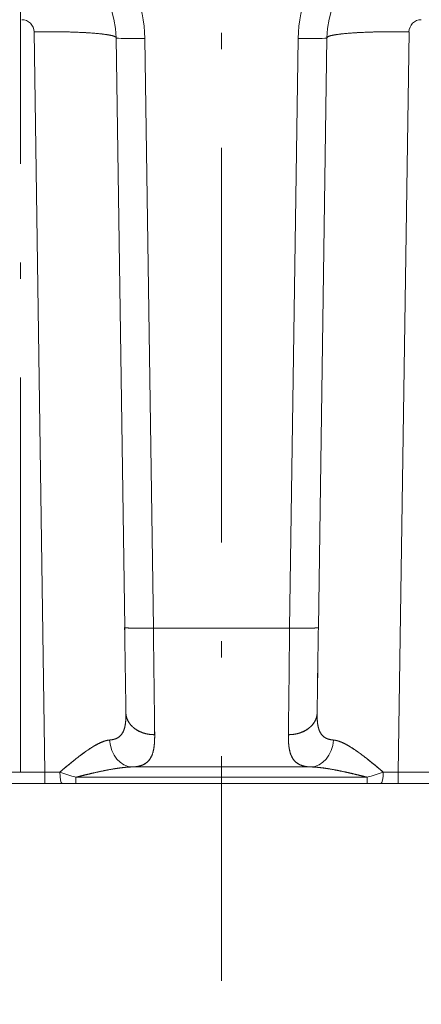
# Model space of a CAD drawing. Extents: x 0 to 420, y 0 to 297.
# Tile 9 of 17: x 181 to 193, y 213 to 243. Entities that reach past the tile are written whole.
import ezdxf
from ezdxf.enums import TextEntityAlignment as Align

# ---------------------------------------------------------------- set-up
doc = ezdxf.new("R2010")
doc.units = 0
doc.linetypes.add('DASHDOT', pattern=[18.5, 12, -3, 0.5, -3])
doc.layers.get('0').update_dxf_attribs({"lineweight": 13})
doc.styles.get("Standard").update_dxf_attribs({"font": 'isocp.shx'})
doc.dimstyles.get("Standard").update_dxf_attribs({"dimtxt": 2.5, "dimasz": 2.5, "dimexe": 1.25, "dimexo": 0.625, "dimtad": 1, "dimcen": 2.5, "dimadec": 0, "dimazin": 0, "dimtfac": 1, "dimtmove": 0, "dimatfit": 0, "dimfxl": 0, "dimarcsym": 0})

# ---------------------------------------------------------------- blocks, each defined once
blk = doc.blocks.new('*D')
at = {"color": 7, "lineweight": 5, "ltscale": 0.330035}
blk.add_line((180.692, 256.029), (180.692, 269.231), dxfattribs=at)
at = {"color": 7, "lineweight": 5, "ltscale": 0.33318}
blk.add_line((192.942, 255.903), (192.942, 269.231), dxfattribs=at)
at = {"color": 7, "lineweight": 5}
for p, q in [((180.692, 267.231), (234.796, 267.231)), ((340.302, 263.22), (291.799, 263.22)), ((119.199, 219.635), (119.199, 251.385)), ((308.816, 220.167), (308.816, 248.986)), ((73.725, 245.036), (39.242, 245.036)), ((41.242, 219.635), (41.242, 245.036)), ((316.05, 208.631), (287.299, 208.631)), ((58.236, 207.61), (93.174, 207.608)), ((338.777, 198.501), (287.299, 198.501)), ((275.643, 167.728), (371.671, 167.728)), ((204.754, 166.127), (111.509, 166.127)), ((113.509, 108.625), (113.509, 166.127)), ((260.604, 162.528), (280.643, 162.528)), ((181.795, 134.841), (205.496, 146.803)), ((320.151, 120.131), (320.151, 143.025)), ((276.855, 109.473), (370.399, 109.473)), ((184.817, 108.625), (111.509, 108.625)), ((134.432, 107.5), (134.432, 84.608)), ((239.201, 107.5), (239.201, 84.608)), ((134.432, 86.608), (239.201, 86.608))]:
    blk.add_line(p, q, dxfattribs=at)
at = {"color": 7, "lineweight": 5, "ltscale": 0.355855}
for p, q in [((291.799, 250.986), (291.799, 265.22)), ((340.302, 250.986), (340.302, 265.22))]:
    blk.add_line(p, q, dxfattribs=at)
at = {"color": 7, "lineweight": 5, "ltscale": 0.123454}
blk.add_line((180.692, 256.029), (180.692, 260.967), dxfattribs=at)
at = {"color": 7, "lineweight": 5, "ltscale": 0.476013}
blk.add_line((172.776, 258.967), (191.817, 258.967), dxfattribs=at)
at = {"color": 7, "lineweight": 5, "ltscale": 0.121798}
blk.add_line((287.299, 251.054), (287.299, 255.926), dxfattribs=at)
at = {"color": 7, "lineweight": 5, "ltscale": 0.1235}
blk.add_line((291.799, 250.986), (291.799, 255.926), dxfattribs=at)
at = {"color": 7, "lineweight": 5, "ltscale": 0.4714}
blk.add_line((296.799, 253.926), (277.943, 253.926), dxfattribs=at)
at = {"color": 7, "lineweight": 5, "ltscale": 0.38993}
blk.add_line((105.602, 251.385), (121.199, 251.385), dxfattribs=at)
at = {"color": 7, "lineweight": 5, "ltscale": 0.484375}
blk.add_line((339.516, 222.111), (355.359, 210.958), dxfattribs=at)
at = {"color": 7, "lineweight": 5, "ltscale": 0.293922}
blk.add_line((50.999, 219.635), (39.242, 219.635), dxfattribs=at)
at = {"color": 7, "lineweight": 5, "ltscale": 0.376598}
for p, q in [((106.102, 219.635), (121.165, 219.635)), ((104.477, 218.01), (104.477, 202.946))]:
    blk.add_line(p, q, dxfattribs=at)
at = {"color": 7, "lineweight": 5, "ltscale": 0.37743}
blk.add_line((106.102, 219.635), (121.199, 219.635), dxfattribs=at)
at = {"color": 7, "lineweight": 5, "ltscale": 0.309228}
for p, q in [((58.236, 217.979), (58.235, 205.61)), ((93.174, 217.977), (93.174, 205.608))]:
    blk.add_line(p, q, dxfattribs=at)
at = {"color": 7, "lineweight": 5, "ltscale": 0.224499}
blk.add_line((287.299, 215.611), (287.299, 206.631), dxfattribs=at)
at = {"color": 7, "lineweight": 5, "ltscale": 0.468372}
for p, q in [((287.299, 215.236), (287.299, 196.501)), ((338.777, 215.236), (338.777, 196.501))]:
    blk.add_line(p, q, dxfattribs=at)
at = {"color": 7, "lineweight": 5, "ltscale": 0.132243}
blk.add_line((316.05, 211.921), (316.05, 206.631), dxfattribs=at)
at = {"color": 7, "lineweight": 5, "ltscale": 0.271161}
for p, q in [((275.643, 158.881), (275.643, 169.728)), ((371.671, 158.881), (371.671, 169.728))]:
    blk.add_line(p, q, dxfattribs=at)
at = {"color": 7, "lineweight": 5, "ltscale": 0.163428}
blk.add_line((271.273, 157.991), (271.273, 164.528), dxfattribs=at)
at = {"color": 7, "lineweight": 5, "ltscale": 0.141171}
blk.add_line((275.643, 158.881), (275.643, 164.528), dxfattribs=at)
at = {"color": 7, "lineweight": 5, "ltscale": 0.391449}
for p, q in [((276.855, 123.131), (276.855, 107.473)), ((370.399, 123.131), (370.399, 107.473))]:
    blk.add_line(p, q, dxfattribs=at)
at = {"color": 7, "lineweight": 5}
for points in [[(182.623, 267.748), (180.692, 267.231), (182.623, 266.713)], [(191.01, 266.713), (192.942, 267.231), (191.01, 267.748)], [(293.731, 263.738), (291.799, 263.22), (293.731, 262.703)], [(338.37, 262.703), (340.302, 263.22), (338.37, 263.738)], [(178.76, 258.45), (180.692, 258.967), (178.76, 259.485)], [(188.748, 259.485), (186.817, 258.967), (188.748, 258.45)], [(285.367, 253.408), (287.299, 253.926), (285.367, 254.444)], [(293.731, 254.444), (291.799, 253.926), (293.731, 253.408)], [(119.716, 249.453), (119.199, 251.385), (118.681, 249.453)], [(309.333, 247.054), (308.816, 248.986), (308.298, 247.054)], [(41.76, 243.104), (41.242, 245.036), (40.725, 243.104)], [(308.298, 222.099), (308.816, 220.167), (309.333, 222.099)], [(40.725, 221.567), (41.242, 219.635), (41.76, 221.567)], [(118.681, 221.567), (119.199, 219.635), (119.716, 221.567)], [(119.683, 217.703), (119.165, 219.635), (118.648, 217.703)], [(344.971, 218.904), (343.093, 219.593), (344.375, 218.057)], [(289.231, 209.149), (287.299, 208.631), (289.231, 208.113)], [(314.119, 208.113), (316.05, 208.631), (314.119, 209.149)], [(60.167, 208.127), (58.236, 207.61), (60.167, 207.092)], [(91.242, 207.091), (93.174, 207.608), (91.242, 208.126)], [(106.408, 205.464), (104.477, 204.946), (106.408, 204.429)], [(289.231, 199.019), (287.299, 198.501), (289.231, 197.983)], [(336.845, 197.983), (338.777, 198.501), (336.845, 199.019)], [(277.575, 168.245), (275.643, 167.728), (277.575, 167.21)], [(369.739, 167.21), (371.671, 167.728), (369.739, 168.245)], [(114.026, 164.195), (113.509, 166.127), (112.991, 164.195)], [(269.341, 162.01), (271.273, 162.528), (269.341, 163.046)], [(277.575, 163.046), (275.643, 162.528), (277.575, 162.01)], [(190.347, 138.577), (191.838, 139.91), (189.88, 139.502)], [(183.286, 136.173), (181.795, 134.841), (183.753, 135.249)], [(319.634, 129.994), (320.151, 128.062), (320.669, 129.994)], [(320.669, 123.199), (320.151, 125.131), (319.634, 123.199)], [(112.991, 110.557), (113.509, 108.625), (114.026, 110.557)], [(278.787, 109.991), (276.855, 109.473), (278.787, 108.956)], [(368.467, 108.956), (370.399, 109.473), (368.467, 109.991)], [(136.364, 87.126), (134.432, 86.608), (136.364, 86.091)], [(237.269, 86.091), (239.201, 86.608), (237.269, 87.126)]]:
    blk.add_lwpolyline(points, dxfattribs=at)
for centre, radius, start, end in [((104.477, 219.635), 14.689, 270, 0), ((186.817, 137.375), 5.625, 6.409, 69.6283), ((186.817, 137.375), 5.625, 200.3716, 227.1526)]:
    blk.add_arc(centre, radius, start, end, dxfattribs=at)
for s, p, p2 in [('98', (193.366, 269.231), (199.17, 269.231)), (' N.8 RICAMI', (200.17, 269.231), (234.796, 269.231)), ('49', (172.776, 260.967), (178.581, 260.967)), ('768', (319.154, 169.728), (328.16, 169.728)), ('35', (260.604, 164.528), (266.409, 164.528)), ('748', (319.124, 111.473), (328.131, 111.473)), ('838', (182.313, 88.608), (191.32, 88.608))]:
    blk.add_text(s, height=3, dxfattribs=at).set_placement(p, p2, align=Align.FIT)
for s, rotation, p, p2 in [('390', 360, (311.547, 265.22), (320.554, 265.22)), ('35', 360, (277.943, 255.926), (283.748, 255.926)), ('254', 90, (117.199, 231.007), (117.199, 240.014)), ('230', 90, (306.816, 230.073), (306.816, 239.08)), ('203', 90, (39.242, 227.832), (39.242, 236.839)), ('R', 324.8562, (348.333, 218.35), (350.461, 216.852)), ('35', 324.8562, (351.279, 216.276), (356.025, 212.935)), ('%%d', 45, (114.299, 212.361), (115.855, 213.917)), ('90', 45, (110.619, 207.833), (114.723, 211.937)), ('230', 360, (297.171, 210.631), (306.178, 210.631)), ('280', 359.9973, (71.201, 209.609), (80.208, 209.609)), ('412', 360, (308.534, 200.501), (317.541, 200.501)), ('90', 26.7808, (199.413, 145.973), (204.595, 148.589)), ('%%c', 26.7808, (195.842, 144.171), (198.52, 145.523)), ('23', 90, (318.151, 137.221), (318.151, 143.025)), ('460', 90, (111.509, 132.872), (111.509, 141.879))]:
    blk.add_text(s, height=3, rotation=rotation, dxfattribs=at).set_placement(p, p2, align=Align.FIT)
blk = doc.blocks.new('BLOCK48')
at = {"color": 7, "lineweight": 5}
for p, q in [((-43.05, -245.26), (-45.67, -65.14)), ((-45.67, -65.14), (-43.05, -245.26)), ((-23.59, -210.08), (-25.67, -66.63)), ((-25.67, -66.63), (-23.59, -210.08)), ((-18.67, -66.77), (-16.59, -210.22)), ((-16.59, -210.22), (-18.67, -66.77)), ((16.59, -210.22), (18.67, -66.77)), ((18.67, -66.77), (16.59, -210.22)), ((25.67, -66.63), (23.59, -210.08)), ((23.59, -210.08), (25.67, -66.63)), ((43.05, -245.26), (45.67, -65.14)), ((45.67, -65.14), (43.05, -245.26)), ((-21.7, -243.99), (21.7, -243.99)), ((21.7, -243.99), (-21.7, -243.99)), ((-35.47, -246.5), (35.47, -246.5)), ((35.47, -246.5), (-35.47, -246.5)), ((-390.2, -248), (390.2, -248)), ((-330.22, -248), (-12.08, -248)), ((-35.18, -248), (-279.74, -248)), ((-10.28, -248), (-51.33, -248)), ((-10.4, -248), (-49.86, -248)), ((0, -248), (-45, -248)), ((0, -248), (-45, -248)), ((-35.47, -248), (35.47, -248)), ((35.47, -248), (-35.47, -248)), ((-2.4, -248), (-23.87, -248)), ((45, -248), (0, -248)), ((45, -248), (0, -248)), ((2.4, -248), (23.87, -248)), ((10.28, -248), (51.33, -248)), ((10.4, -248), (49.86, -248)), ((12.08, -248), (330.22, -248)), ((279.74, -248), (35.18, -248))]:
    blk.add_line(p, q, dxfattribs=at)
at = {"color": 7, "lineweight": 5, "ltscale": 0.414744}
for p, q in [((-16.59, -210.22), (0, -210.22)), ((0, -210.22), (-16.59, -210.22)), ((0, -210.22), (16.59, -210.22)), ((16.59, -210.22), (0, -210.22))]:
    blk.add_line(p, q, dxfattribs=at)
at = {"color": 7, "lineweight": 5, "ltscale": 0.000169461}
for p, q in [((-23.28, -230.83), (-23.28, -230.82)), ((23.28, -230.83), (23.28, -230.82))]:
    blk.add_line(p, q, dxfattribs=at)
at = {"color": 7, "lineweight": 5, "ltscale": 0.297507}
for p, q in [((-43.05, -245.26), (-54.95, -245.26)), ((-54.95, -245.26), (-43.05, -245.26)), ((54.95, -245.26), (43.05, -245.26)), ((43.05, -245.26), (54.95, -245.26)), ((-43.05, -248), (-54.95, -248)), ((-54.95, -248), (-43.05, -248)), ((54.95, -248), (43.05, -248)), ((43.05, -248), (54.95, -248))]:
    blk.add_line(p, q, dxfattribs=at)
at = {"color": 7, "lineweight": 5, "ltscale": 0.068463}
for p, q in [((-43.05, -245.26), (-43.05, -248)), ((-43.05, -248), (-43.05, -245.26)), ((43.05, -245.26), (43.05, -248)), ((43.05, -245.26), (43.05, -248))]:
    blk.add_line(p, q, dxfattribs=at)
at = {"color": 7, "lineweight": 5, "ltscale": 0.037622}
for p, q in [((-35.47, -246.5), (-35.47, -248)), ((-35.47, -246.5), (-35.47, -248)), ((35.47, -246.5), (35.47, -248)), ((35.47, -248), (35.47, -246.5))]:
    blk.add_line(p, q, dxfattribs=at)
at = {"color": 7, "lineweight": 5, "ltscale": 0.105223}
for p, q in [((-38.84, -248), (-43.05, -248)), ((-43.05, -248), (-38.84, -248)), ((38.84, -248), (43.05, -248)), ((38.84, -248), (43.05, -248))]:
    blk.add_line(p, q, dxfattribs=at)
at = {"color": 7, "lineweight": 5, "ltscale": 0.084364}
for p, q in [((-38.84, -248), (-35.47, -248)), ((-38.84, -248), (-35.47, -248)), ((38.84, -248), (35.47, -248)), ((35.47, -248), (38.84, -248))]:
    blk.add_line(p, q, dxfattribs=at)
at = {"color": 7, "lineweight": 5, "ltscale": 0.272112}
for p, q in [((-24.3, -248), (-35.18, -248)), ((24.3, -248), (35.18, -248))]:
    blk.add_line(p, q, dxfattribs=at)
at = {"color": 7, "lineweight": 5, "ltscale": 0.010676}
for p, q in [((-23.87, -248), (-24.3, -248)), ((23.87, -248), (24.3, -248))]:
    blk.add_line(p, q, dxfattribs=at)
at = {"color": 7, "lineweight": 5, "ltscale": 0.166986}
blk.add_line((-12.08, -248), (-5.4, -248), dxfattribs=at)
at = {"color": 7, "lineweight": 5, "ltscale": 0.107836}
for p, q in [((-6.09, -248), (-10.4, -248)), ((6.09, -248), (10.4, -248))]:
    blk.add_line(p, q, dxfattribs=at)
at = {"color": 7, "lineweight": 5, "ltscale": 0.022726}
blk.add_line((-9.37, -248), (-10.28, -248), dxfattribs=at)
at = {"color": 7, "lineweight": 5, "ltscale": 0.164973}
blk.add_line((-1.25, -248), (-7.85, -248), dxfattribs=at)
at = {"color": 7, "lineweight": 5, "ltscale": 0.091975}
for p, q in [((-6.09, -248), (-2.41, -248)), ((6.09, -248), (2.41, -248))]:
    blk.add_line(p, q, dxfattribs=at)
at = {"color": 7, "lineweight": 5, "ltscale": 0.000623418}
blk.add_line((-2.43, -248), (-2.41, -248), dxfattribs=at)
at = {"color": 7, "lineweight": 5, "ltscale": 0.000189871}
for p, q in [((-2.41, -248), (-2.4, -248)), ((2.41, -248), (2.4, -248))]:
    blk.add_line(p, q, dxfattribs=at)
at = {"color": 7, "lineweight": 5, "ltscale": 8.67307e-05}
for p, q in [((-2.4, -248), (-2.4, -248)), ((2.4, -248), (2.4, -248))]:
    blk.add_line(p, q, dxfattribs=at)
at = {"color": 7, "lineweight": 5, "ltscale": 0.000554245}
for p, q in [((-1.27, -248), (-1.25, -248)), ((1.27, -248), (1.25, -248))]:
    blk.add_line(p, q, dxfattribs=at)
at = {"color": 7, "lineweight": 5, "ltscale": 0.000284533}
blk.add_line((-1.26, -248), (-1.25, -248), dxfattribs=at)
at = {"color": 7, "lineweight": 5, "ltscale": 0.164969}
blk.add_line((1.25, -248), (7.85, -248), dxfattribs=at)
at = {"color": 7, "lineweight": 5, "ltscale": 0.000284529}
blk.add_line((1.25, -248), (1.26, -248), dxfattribs=at)
at = {"color": 7, "lineweight": 5, "ltscale": 0.000494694}
blk.add_line((2.42, -248), (2.4, -248), dxfattribs=at)
blk.add_line((2.42, -248), (2.4, -248), dxfattribs=at)
at = {"color": 7, "lineweight": 5, "ltscale": 0.000492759}
blk.add_line((2.42, -248), (2.4, -248), dxfattribs=at)
at = {"color": 7, "lineweight": 5, "ltscale": 0.000474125}
blk.add_line((2.43, -248), (2.41, -248), dxfattribs=at)
at = {"color": 7, "lineweight": 5, "ltscale": 0.166985}
blk.add_line((5.4, -248), (12.08, -248), dxfattribs=at)
at = {"color": 7, "lineweight": 5, "ltscale": 0.02273}
blk.add_line((9.37, -248), (10.28, -248), dxfattribs=at)
at = {"color": 7, "lineweight": 5}
for centre, radius, start, end in [((-48.66, -65.19), 3, 0.9133, 90.0791), ((-48.66, -65.19), 3, 0.9138, 90.0786), ((48.66, -65.19), 3, 89.9209, 179.0867), ((48.66, -65.19), 3, 89.9215, 179.0862), ((37907.46, 338.6), 37935.02, 180.828738, 180.86007), ((37937.34, 339.03), 37964.9, 180.828729, 180.860029), ((59297.54, 476.17), 59318.1, 180.6630007, 180.6880408), ((59275.01, 475.9), 59295.57, 180.6629963, 180.6880459), ((-59297.54, 476.17), 59318.1, 359.3119592, 359.3369993), ((-59275.01, 475.9), 59295.57, 359.3119541, 359.3370037), ((-37937.38, 339.03), 37964.94, 359.139971, 359.171271), ((-37907.46, 338.6), 37935.02, 359.13993, 359.171262), ((-39.77, 1270.36), 1515.62, 269.87585, 270.01421), ((-39.77, 1261.95), 1507.21, 269.87547, 270.0146), ((-4.4, -140.68), 110.28, 251.5017, 253.6381), ((-4.17, -139.96), 111.04, 251.509, 253.6309), ((4.4, -140.68), 110.28, 286.3619, 288.4983), ((4.28, -140.28), 110.7, 286.3618, 288.4901), ((39.77, 1270.36), 1515.62, 269.98579, 270.12415), ((39.77, 1262.01), 1507.28, 269.98541, 270.12453)]:
    blk.add_arc(centre, radius, start, end, dxfattribs=at)
for centre, major_axis, ratio, start_param, end_param in [((-48.67, -67.21), (30, 0), 0.999391, 0.014505, 1.570796), ((-48.67, -67.21), (-30, 0), 0.999391, 3.156098, 4.712389), ((48.67, -67.21), (30, 0), 0.999391, 1.570796, 3.127087), ((48.67, -67.21), (-30, 0), 0.999391, 4.712389, 6.26868), ((-48.67, -66.96), (23, 0), 0.999205, 0.014657, 1.570951), ((48.67, -66.96), (23, 0), 0.999205, 1.570641, 3.126935), ((-45.67, -66.89), (-20, -0.29), 0.087147, 3.142189, 4.711122), ((-18.67, -66.53), (7, 0.1), 0.034896, 3.141086, 4.711882), ((-18.67, -66.53), (7, 0.1), 0.034896, 3.141087, 4.711882), ((18.67, -66.53), (7, -0.1), 0.034896, 4.712895, 6.283692), ((18.67, -66.53), (7, -0.1), 0.034896, 4.712895, 6.283692), ((45.67, -66.89), (-20, 0.29), 0.087147, 4.713656, 6.28259), ((-16.59, -209.98), (-7, -0.1), 0.034896, 6.28268, 7.853475), ((16.59, -209.98), (-7, 0.1), 0.034896, 1.571303, 3.142099), ((-21.7, -236.99), (0.24, -7), 0.797396, 4.749925, 6.240923), ((-21.7, -236.99), (0.24, -7), 0.797397, 4.749929, 6.240929), ((21.7, -236.99), (-0.24, -7), 0.797396, 0.042262, 1.53326), ((21.7, -236.99), (-0.24, -7), 0.797397, 0.042257, 1.533256), ((-38.84, -245), (0, -3), 0.183697, 4.800848, 6.283183), ((-38.84, -245), (0, -3), 0.183711, 4.800854, 6.283183), ((38.84, -245), (0, -3), 0.183697, 0.000003, 1.482337), ((38.84, -245), (0, -3), 0.183711, 0.000003, 1.482331)]:
    blk.add_ellipse(centre, major_axis=major_axis, ratio=ratio, start_param=start_param, end_param=end_param, dxfattribs=at)
for points, knots in [([(-25.67, -66.6), (-25.67, -66.46), (-25.82, -66.33), (-26.12, -66.21), (-27.33, -65.87), (-29.43, -65.6), (-31.05, -65.46), (-34.75, -65.23), (-38.9, -65.13), (-41.13, -65.11), (-43.4, -65.11), (-45.67, -65.14)], [0, 0, 0, 0, 0, 0, 7.651714, 7.651714, 7.651714, 22.144033, 22.144033, 22.144033, 38.182083, 38.182083, 38.182083, 38.182083, 38.182083, 38.182083]), ([(25.67, -66.6), (25.67, -66.46), (25.82, -66.33), (26.12, -66.21), (27.33, -65.87), (29.43, -65.6), (31.05, -65.46), (34.75, -65.23), (38.9, -65.13), (41.13, -65.11), (43.4, -65.11), (45.67, -65.14)], [0, 0, 0, 0, 0, 0, 7.651711, 7.651711, 7.651711, 22.144011, 22.144011, 22.144011, 38.182115, 38.182115, 38.182115, 38.182115, 38.182115, 38.182115]), ([(-23.59, -210.08), (-23.59, -210.1), (-23.54, -210.11), (-23.44, -210.13), (-23.02, -210.18), (-22.29, -210.21), (-21.72, -210.22), (-20.42, -210.24), (-18.97, -210.24), (-18.18, -210.24), (-17.39, -210.23), (-16.59, -210.22)], [0, 0, 0, 0, 0, 0, 2.692173, 2.692173, 2.692173, 7.826735, 7.826735, 7.826735, 13.504233, 13.504233, 13.504233, 13.504233, 13.504233, 13.504233]), ([(23.59, -210.08), (23.59, -210.1), (23.54, -210.11), (23.44, -210.13), (23.02, -210.18), (22.29, -210.21), (21.72, -210.22), (20.42, -210.24), (18.97, -210.24), (18.18, -210.24), (17.39, -210.23), (16.59, -210.22)], [0, 0, 0, 0, 0, 0, 2.692173, 2.692173, 2.692173, 7.826735, 7.826735, 7.826735, 13.504233, 13.504233, 13.504233, 13.504233, 13.504233, 13.504233]), ([(-23.28, -230.82), (-23.27, -231.96), (-23.31, -233.04), (-23.42, -234.04), (-23.85, -235.57), (-24.73, -236.6), (-25.21, -236.95), (-25.92, -237.24), (-26.75, -237.38), (-26.92, -237.41), (-27.09, -237.43), (-27.27, -237.44)], [0, 0, 0, 0, 0, 0, 12.228065, 12.228065, 12.228065, 21.643217, 21.643217, 21.643217, 23.931738, 23.931738, 23.931738, 23.931738, 23.931738, 23.931738]), ([(-23.28, -230.82), (-23.27, -231.98), (-23.31, -233.07), (-23.43, -234.08), (-23.91, -235.76), (-24.95, -236.83), (-25.59, -237.18), (-26.38, -237.37), (-27.27, -237.44)], [0, 0, 0, 0, 0, 0, 11.191652, 11.191652, 11.191652, 21.75792, 21.75792, 21.75792, 21.75792, 21.75792, 21.75792]), ([(-23.28, -230.82), (-23.28, -231.33), (-23.19, -231.84), (-23.03, -232.34), (-22.47, -233.47), (-21.54, -234.43), (-20.91, -234.9), (-19.65, -235.59), (-18.23, -235.98), (-17.59, -236.09), (-16.94, -236.15), (-16.28, -236.14)], [0, 0, 0, 0, 0, 0, 4.244193, 4.244193, 4.244193, 10.152007, 10.152007, 10.152007, 14.816778, 14.816778, 14.816778, 14.816778, 14.816778, 14.816778]), ([(-23.28, -230.82), (-23.28, -231.33), (-23.19, -231.84), (-23.03, -232.34), (-22.55, -233.31), (-21.81, -234.14), (-21.37, -234.52), (-20.22, -235.33), (-18.86, -235.85), (-18.02, -236.05), (-17.16, -236.15), (-16.29, -236.14), (-16.29, -236.14), (-16.29, -236.14), (-16.28, -236.14)], [0, 0, 0, 0, 0, 0, 4.089499, 4.089499, 4.089499, 8.336815, 8.336815, 8.336815, 14.306159, 14.306159, 14.306159, 14.324764, 14.324764, 14.324764, 14.324764, 14.324764, 14.324764]), ([(23.28, -230.82), (23.28, -231.33), (23.19, -231.84), (23.03, -232.34), (22.55, -233.31), (21.81, -234.14), (21.37, -234.52), (20.22, -235.33), (18.86, -235.85), (18.02, -236.05), (17.16, -236.15), (16.29, -236.14), (16.29, -236.14), (16.29, -236.14), (16.28, -236.14)], [0, 0, 0, 0, 0, 0, 4.089499, 4.089499, 4.089499, 8.336815, 8.336815, 8.336815, 14.306159, 14.306159, 14.306159, 14.324764, 14.324764, 14.324764, 14.324764, 14.324764, 14.324764]), ([(23.28, -230.82), (23.28, -231.33), (23.19, -231.84), (23.03, -232.34), (22.47, -233.47), (21.54, -234.43), (20.91, -234.9), (19.65, -235.59), (18.23, -235.98), (17.59, -236.09), (16.94, -236.15), (16.28, -236.14)], [0, 0, 0, 0, 0, 0, 4.244193, 4.244193, 4.244193, 10.152007, 10.152007, 10.152007, 14.816778, 14.816778, 14.816778, 14.816778, 14.816778, 14.816778]), ([(23.28, -230.82), (23.27, -231.98), (23.31, -233.07), (23.43, -234.08), (23.91, -235.76), (24.95, -236.83), (25.59, -237.18), (26.38, -237.37), (27.27, -237.44)], [0, 0, 0, 0, 0, 0, 11.191652, 11.191652, 11.191652, 21.75792, 21.75792, 21.75792, 21.75792, 21.75792, 21.75792]), ([(27.27, -237.44), (26.35, -237.37), (25.55, -237.17), (24.9, -236.81), (23.99, -235.82), (23.52, -234.36), (23.39, -233.62), (23.3, -232.61), (23.28, -231.52), (23.28, -231.29), (23.28, -231.06), (23.28, -230.83)], [0, 0, 0, 0, 0, 0, 11.849149, 11.849149, 11.849149, 21.444038, 21.444038, 21.444038, 23.933896, 23.933896, 23.933896, 23.933896, 23.933896, 23.933896]), ([(-21.7, -243.99), (-20.48, -243.94), (-19.41, -243.74), (-18.54, -243.34), (-17.17, -242.12), (-16.51, -240.11), (-16.33, -238.92), (-16.27, -237.59), (-16.28, -236.14)], [0, 0, 0, 0, 0, 0, 17.894061, 17.894061, 17.894061, 35.929297, 35.929297, 35.929297, 35.929297, 35.929297, 35.929297]), ([(-16.28, -236.14), (-16.27, -237.28), (-16.31, -238.36), (-16.41, -239.38), (-16.8, -241.17), (-17.64, -242.5), (-18.17, -243.01), (-19.15, -243.57), (-20.36, -243.86), (-20.79, -243.93), (-21.24, -243.97), (-21.7, -243.99)], [0, 0, 0, 0, 0, 0, 9.509102, 9.509102, 9.509102, 18.358017, 18.358017, 18.358017, 22.743736, 22.743736, 22.743736, 22.743736, 22.743736, 22.743736]), ([(16.28, -236.14), (16.27, -237.28), (16.31, -238.36), (16.41, -239.38), (16.8, -241.17), (17.64, -242.5), (18.17, -243.01), (19.15, -243.57), (20.36, -243.86), (20.79, -243.93), (21.24, -243.97), (21.7, -243.99)], [0, 0, 0, 0, 0, 0, 9.509102, 9.509102, 9.509102, 18.358017, 18.358017, 18.358017, 22.743736, 22.743736, 22.743736, 22.743736, 22.743736, 22.743736]), ([(16.28, -236.14), (16.27, -237.6), (16.33, -238.94), (16.51, -240.14), (17.18, -242.14), (18.56, -243.35), (19.43, -243.74), (20.49, -243.94), (21.7, -243.99)], [0, 0, 0, 0, 0, 0, 18.213873, 18.213873, 18.213873, 35.925046, 35.925046, 35.925046, 35.925046, 35.925046, 35.925046]), ([(-27.27, -237.44), (-27.88, -237.49), (-28.52, -237.66), (-29.18, -237.92), (-31.31, -238.94), (-33.46, -240.44), (-34.92, -241.55), (-36.7, -243), (-38.49, -244.5), (-38.79, -244.75), (-39.09, -245.01), (-39.39, -245.26)], [0, 0, 0, 0, 0, 0, 7.68827, 7.68827, 7.68827, 24.888173, 24.888173, 24.888173, 28.380252, 28.380252, 28.380252, 28.380252, 28.380252, 28.380252]), ([(-39.39, -245.26), (-38.14, -244.21), (-36.9, -243.15), (-35.66, -242.14), (-33.68, -240.61), (-31.68, -239.27), (-30.95, -238.82), (-29.77, -238.17), (-28.58, -237.71), (-28.14, -237.57), (-27.7, -237.48), (-27.27, -237.44)], [0, 0, 0, 0, 0, 0, 11.60281, 11.60281, 11.60281, 18.225898, 18.225898, 18.225898, 22.201129, 22.201129, 22.201129, 22.201129, 22.201129, 22.201129]), ([(39.39, -245.26), (38.13, -244.19), (36.88, -243.13), (35.63, -242.12), (33.64, -240.57), (31.65, -239.25), (30.92, -238.8), (29.79, -238.19), (28.69, -237.75), (28.31, -237.63), (27.87, -237.52), (27.45, -237.46), (27.39, -237.45), (27.33, -237.45), (27.27, -237.44)], [0, 0, 0, 0, 0, 0, 14.593601, 14.593601, 14.593601, 23.062096, 23.062096, 23.062096, 27.606355, 27.606355, 27.606355, 28.352354, 28.352354, 28.352354, 28.352354, 28.352354, 28.352354]), ([(39.39, -245.26), (38.14, -244.21), (36.9, -243.15), (35.66, -242.14), (33.68, -240.61), (31.68, -239.27), (30.95, -238.82), (29.77, -238.17), (28.58, -237.71), (28.14, -237.57), (27.7, -237.48), (27.27, -237.44)], [0, 0, 0, 0, 0, 0, 11.60281, 11.60281, 11.60281, 18.225898, 18.225898, 18.225898, 22.201129, 22.201129, 22.201129, 22.201129, 22.201129, 22.201129]), ([(-35.47, -246.5), (-33.77, -246.06), (-32.07, -245.64), (-30.39, -245.26), (-27.61, -244.66), (-24.86, -244.23), (-23.79, -244.1), (-22.73, -244), (-21.7, -243.99)], [0, 0, 0, 0, 0, 0, 15.23258, 15.23258, 15.23258, 25.163428, 25.163428, 25.163428, 25.163428, 25.163428, 25.163428]), ([(-35.47, -246.5), (-34.04, -246.13), (-32.62, -245.78), (-31.2, -245.45), (-28.68, -244.89), (-26.17, -244.43), (-25.08, -244.26), (-23.74, -244.09), (-22.43, -244.01), (-22.19, -244), (-21.94, -243.99), (-21.7, -243.99)], [0, 0, 0, 0, 0, 0, 10.135228, 10.135228, 10.135228, 18.045691, 18.045691, 18.045691, 19.874768, 19.874768, 19.874768, 19.874768, 19.874768, 19.874768]), ([(35.47, -246.5), (34.04, -246.13), (32.62, -245.78), (31.2, -245.45), (28.68, -244.89), (26.17, -244.43), (25.08, -244.26), (23.74, -244.09), (22.43, -244.01), (22.19, -244), (21.94, -243.99), (21.7, -243.99)], [0, 0, 0, 0, 0, 0, 10.135228, 10.135228, 10.135228, 18.045691, 18.045691, 18.045691, 19.874768, 19.874768, 19.874768, 19.874768, 19.874768, 19.874768]), ([(21.7, -243.99), (22.73, -244), (23.79, -244.1), (24.84, -244.23), (26.74, -244.53), (28.67, -244.91), (29.5, -245.08), (31.19, -245.45), (32.89, -245.85), (33.75, -246.06), (34.61, -246.28), (35.47, -246.5)], [0, 0, 0, 0, 0, 0, 9.896976, 9.896976, 9.896976, 17.483543, 17.483543, 17.483543, 25.172718, 25.172718, 25.172718, 25.172718, 25.172718, 25.172718])]:
    blk.add_open_spline(points, degree=5, knots=knots, dxfattribs=at)

msp = doc.modelspace()

# ---------------------------------------------------------------- linework, layer by layer
at = {"color": 7, "linetype": 'DASHDOT', "lineweight": 5}
for p, q in [((186.8165, 257.4626), (186.8165, 213.6304)), ((180.6915, 219.9774), (180.6915, 254.0292))]:
    msp.add_line(p, q, dxfattribs=at)

# ---------------------------------------------------------------- block references
at = {"lineweight": 0, "xscale": 0.125, "yscale": 0.125, "zscale": 0.125}
msp.add_blockref('BLOCK48', (186.8165, 250.6351), dxfattribs=at)

# ---------------------------------------------------------------- dimensions: what is measured, and where the dimension line sits
at = {"color": 0, "lineweight": 0}
for base, p1, p2, angle, middle, dimtype in [((113.5088, 108.6247), (206.754, 166.1266), (186.8165, 108.6247), 269.99857, (113.5088, 137.3757), 160), ((134.4319, 86.6082), (239.2011, 109.4997), (134.4319, 109.4997), 180, (186.8165, 86.6082), 161), ((186.8165, 258.9674), (180.6915, 254.0292), (186.8165, 257.4626), 359.99809, (175.6783, 258.9674), 160), ((276.8554, 109.4732), (370.399, 125.1311), (276.8554, 125.1311), 179.99905, (323.6272, 109.4732), 160), ((371.671, 167.7276), (275.643, 156.8811), (371.671, 156.8811), 359.99809, (323.657, 167.7276), 160), ((271.2726, 162.528), (275.643, 156.8811), (271.2726, 155.9909), 179.99905, (263.5066, 162.528), 160), ((320.1514, 125.1311), (315.9463, 128.0623), (276.8554, 125.1311), 269.99857, (320.1514, 140.1231), 160), ((119.1988, 219.6351), (103.6016, 251.3851), (104.1016, 219.6351), 269.99857, (119.1988, 235.5101), 160), ((41.2423, 245.0359), (52.9992, 219.6351), (75.7254, 245.0359), 89.99952, (41.2423, 232.3355), 160), ((58.2355, 207.6098), (93.1744, 219.9773), (58.2361, 219.9789), 179.99726, (75.7046, 207.609), 161), ((287.2992, 198.5011), (338.7766, 217.2359), (287.2992, 217.2359), 180, (313.0379, 198.5011), 161), ((316.0504, 208.631), (287.2992, 217.6109), (316.0504, 213.9207), 359.99809, (301.6748, 208.631), 160)]:
    dim = msp.add_linear_dim(base=base, p1=p1, p2=p2, angle=angle, dimstyle='Standard', override={"dimlfac": 8}, dxfattribs=at)
    dim.commit()
    dim.dimension.update_dxf_attribs({"geometry": '*D', "text_midpoint": middle, "dimtype": dimtype})
dim = msp.add_diameter_dim_2p(p1=(181.7949, 134.8409), p2=(191.8382, 139.9099), dimstyle='Standard', override={"dimlfac": 8}, dxfattribs=at)
dim.commit()
dim.dimension.update_dxf_attribs({"geometry": '*D', "text_midpoint": (201.1196, 144.5944), "dimtype": 163})
for base, p1, p2, angle, text, middle, dimtype in [((180.6915, 267.2306), (192.9415, 253.9034), (180.6915, 254.0292), 179.99905, '<> N.8 RICAMI', (214.0808, 267.2306), 160), ((340.3016, 263.2202), (291.7992, 248.9859), (340.3016, 248.9859), 0, '390', (316.0504, 263.2202), 161), ((291.7992, 253.9259), (287.2992, 249.054), (291.7992, 248.9859), 359.99809, '35', (280.8455, 253.9259), 160), ((308.8156, 248.9859), (308.3396, 220.1671), (291.7992, 248.9859), 89.99761, '230', (308.8156, 234.5765), 160)]:
    dim = msp.add_linear_dim(base=base, p1=p1, p2=p2, angle=angle, text=text, dimstyle='Standard', override={"dimlfac": 8}, dxfattribs=at)
    dim.commit()
    dim.dimension.update_dxf_attribs({"geometry": '*D', "text_midpoint": middle, "dimtype": dimtype})
dim = msp.add_angular_dim_2l(base=(111.821, 206.9141), line1=((104.4766, 219.6351), (104.4766, 220.0101)), line2=((104.4766, 219.6351), (104.1016, 219.6351)), dimstyle='Standard', dxfattribs=at)
dim.commit()
dim.dimension.update_dxf_attribs({"geometry": '*D', "text_midpoint": (114.8632, 209.2484), "dimtype": 162})
dim = msp.add_radius_dim(center=(339.516, 222.1109), mpoint=(343.0935, 219.5926), dimstyle='Standard', override={"dimlfac": 8}, dxfattribs=at)
dim.commit()
dim.dimension.update_dxf_attribs({"geometry": '*D', "text_midpoint": (351.0281, 214.0069), "dimtype": 164})

doc.saveas('drawing.dxf')
